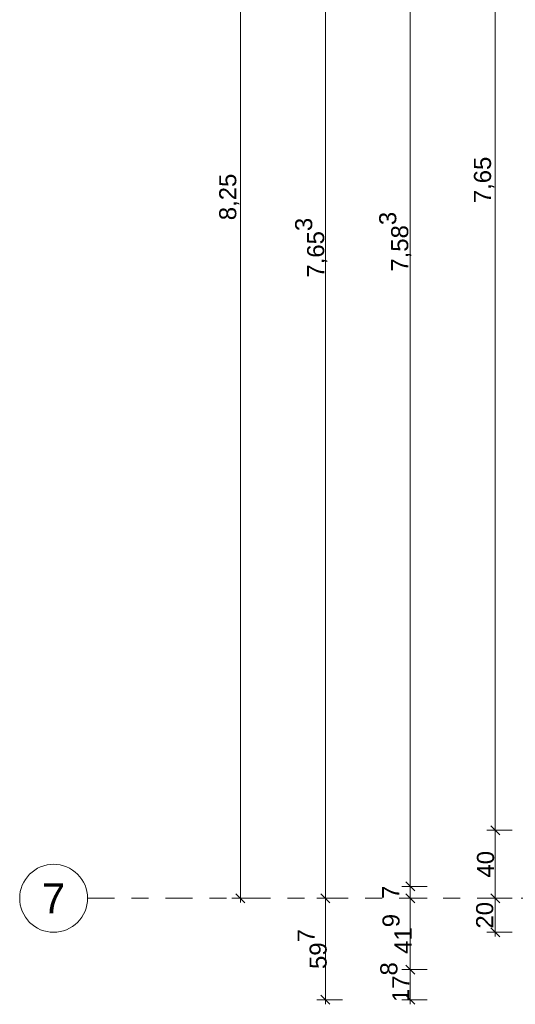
# Model space of a CAD drawing. Header units: metres. Extents: x -180 to 4, y -49 to 6.
# Tile 3 of 183: x -180.07 to -177.15, y -40.07 to -34.28. Entities that reach past the tile are written whole.
import ezdxf

# ---------------------------------------------------------------- set-up
doc = ezdxf.new("R2010")
doc.units = ezdxf.units.M
doc.header["$LTSCALE"] = 0.05
doc.header["$PDMODE"] = 1
doc.header["$PDSIZE"] = -2
doc.linetypes.add('Linienart-53', pattern=[5.291531, 3.175, -1.058062, 0.352704, -0.705764])
doc.layers.get('0').update_dxf_attribs({"lineweight": 25})
doc.layers.add('70 -71 Achsen- 1 Gebäudeachsen', color=7, linetype='Linienart-53', lineweight=18)
doc.layers.add('Keine', color=7, linetype='Continuous', lineweight=9)
doc.layers.add('70 -76 Bemaßung- 2 Allgemein', color=7, linetype='Continuous', lineweight=5, true_color=0x6666cc)
doc.styles.add('Arial', font='arial.ttf')
doc.dimstyles.new('k+k_klein', dxfattribs={"dimtxt": 0.100689, "dimasz": 0.05302, "dimexe": 0.05, "dimexo": 0.15, "dimgap": 0.005, "dimtad": 1, "dimdec": 3, "dimtxsty": 'Arial', "dimblk": 'VW_SLASH-2', "dimblk1": 'VW_SLASH-2', "dimblk2": 'VW_SLASH-2', "dimcen": 0, "dimdle": 0.025, "dimadec": 3, "dimazin": 0, "dimtfac": 0.75, "dimtdec": 3, "dimtix": 1, "dimtmove": 0, "dimatfit": 0, "dimldrblk": 'VW_FILLEDARROW', "dimfxl": 0.1, "dimfxlon": 1, "dimfrac": 2, "dimtolj": 1, "dimarcsym": 0})

# ---------------------------------------------------------------- blocks, each defined once
blk = doc.blocks.new('VW_SLASH-2')
at = {"color": 0, "linetype": 'ByBlock', "lineweight": -2, "transparency": 16777216}
blk.add_line((0.47, 0), (-1, 0), dxfattribs=at)
at = {"color": 0, "lineweight": 5, "transparency": 16777216, "flags": 128}
blk.add_lwpolyline([(0.5, 0.5), (-0.5, -0.5)], dxfattribs=at)
blk = doc.blocks.new('*D16090')
at = {"layer": '70 -76 Bemaßung- 2 Allgemein', "color": 0, "lineweight": -2}
for p, q in [((-178.668, -31.197), (-178.818, -31.197)), ((-178.768, -39.394), (-178.768, -31.2501)), ((-178.668, -39.447), (-178.818, -39.447))]:
    blk.add_line(p, q, dxfattribs=at)
at = {"layer": 'Defpoints', "color": 0}
for p in [(-178.768, -31.197), (-178.268, -31.197), (-178.268, -39.447)]:
    blk.add_point(p, dxfattribs=at)
at = {"layer": '70 -76 Bemaßung- 2 Allgemein', "color": 0, "lineweight": -2, "xscale": 0.05302001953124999, "yscale": 0.05302001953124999, "zscale": 0.05302001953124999}
for p, rotation in [((-178.768, -31.197), 90), ((-178.768, -39.447), 270)]:
    blk.add_blockref('VW_SLASH-2', p, dxfattribs=dict(at, rotation=rotation))
at = {"layer": '70 -76 Bemaßung- 2 Allgemein', "color": 0, "insert": (-178.8335, -35.322), "char_height": 0.10069, "attachment_point": 5, "rotation": 90, "style": 'Arial'}
blk.add_mtext('\\A1;8,25', dxfattribs=at)
blk = doc.blocks.new('VW_FILLEDARROW')
at = {"linetype": 'Continuous', "lineweight": 0, "transparency": 16777216}
blk.add_hatch(color=0, dxfattribs=at).paths.add_polyline_path([(-2.83, 0.76), (0, 0), (-2.83, -0.76)])
at = {"color": 0, "lineweight": 5, "transparency": 16777216, "flags": 128}
blk.add_lwpolyline([(-2.83, 0.76), (0, 0), (-2.83, -0.76)], close=True, dxfattribs=at)
blk = doc.blocks.new('*D16959')
at = {"layer": '70 -76 Bemaßung- 2 Allgemein', "color": 0, "lineweight": -2}
for p, q in [((-178.168, -31.794), (-178.318, -31.794)), ((-178.268, -39.394), (-178.268, -31.8471)), ((-178.168, -39.447), (-178.318, -39.447))]:
    blk.add_line(p, q, dxfattribs=at)
at = {"layer": 'Defpoints', "color": 0}
for p in [(-178.268, -31.794), (-175.371, -31.794), (-160.221, -39.447)]:
    blk.add_point(p, dxfattribs=at)
at = {"layer": '70 -76 Bemaßung- 2 Allgemein', "color": 0, "lineweight": -2, "xscale": 0.05302001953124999, "yscale": 0.05302001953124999, "zscale": 0.05302001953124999}
for p, rotation in [((-178.268, -31.794), 90), ((-178.268, -39.447), 270)]:
    blk.add_blockref('VW_SLASH-2', p, dxfattribs=dict(at, rotation=rotation))
at = {"layer": '70 -76 Bemaßung- 2 Allgemein', "color": 0, "insert": (-178.3511, -35.6205), "char_height": 0.100689, "attachment_point": 5, "rotation": 90, "style": 'Arial'}
blk.add_mtext('\\A1;7,65\\S3^ ;', dxfattribs=at)
blk = doc.blocks.new('*D16960')
at = {"layer": '70 -76 Bemaßung- 2 Allgemein', "color": 0, "lineweight": -2}
for p, q in [((-178.168, -39.447), (-178.318, -39.447)), ((-178.268, -39.991), (-178.268, -39.5001)), ((-178.168, -40.044), (-178.318, -40.044))]:
    blk.add_line(p, q, dxfattribs=at)
at = {"layer": 'Defpoints', "color": 0}
for p in [(-178.268, -39.447), (-160.221, -39.447), (-160.171, -40.044)]:
    blk.add_point(p, dxfattribs=at)
at = {"layer": '70 -76 Bemaßung- 2 Allgemein', "color": 0, "lineweight": -2, "xscale": 0.05302001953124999, "yscale": 0.05302001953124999, "zscale": 0.05302001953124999}
for p, rotation in [((-178.268, -39.447), 90), ((-178.268, -40.044), 270)]:
    blk.add_blockref('VW_SLASH-2', p, dxfattribs=dict(at, rotation=rotation))
at = {"layer": '70 -76 Bemaßung- 2 Allgemein', "color": 0, "insert": (-178.3453, -39.7455), "char_height": 0.100689, "attachment_point": 5, "rotation": 90, "style": 'Arial'}
blk.add_mtext('\\A1;59\\S7^ ;', dxfattribs=at)
blk = doc.blocks.new('*D16997')
at = {"layer": '70 -76 Bemaßung- 2 Allgemein', "color": 0, "lineweight": -2}
for p, q in [((-177.668, -31.794), (-177.818, -31.794)), ((-177.768, -39.324), (-177.768, -31.8471)), ((-177.668, -39.377), (-177.818, -39.377))]:
    blk.add_line(p, q, dxfattribs=at)
at = {"layer": 'Defpoints', "color": 0}
for p in [(-177.768, -31.794), (-175.371, -31.794), (-160.818, -39.377)]:
    blk.add_point(p, dxfattribs=at)
at = {"layer": '70 -76 Bemaßung- 2 Allgemein', "color": 0, "lineweight": -2, "xscale": 0.05302001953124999, "yscale": 0.05302001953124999, "zscale": 0.05302001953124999}
for p, rotation in [((-177.768, -31.794), 90), ((-177.768, -39.377), 270)]:
    blk.add_blockref('VW_SLASH-2', p, dxfattribs=dict(at, rotation=rotation))
at = {"layer": '70 -76 Bemaßung- 2 Allgemein', "color": 0, "insert": (-177.8561, -35.5855), "char_height": 0.100689, "attachment_point": 5, "rotation": 90, "style": 'Arial'}
blk.add_mtext('\\A1;7,58\\S3^ ;', dxfattribs=at)
blk = doc.blocks.new('*D16998')
at = {"layer": '70 -76 Bemaßung- 2 Allgemein', "color": 0, "lineweight": -2}
for p, q in [((-177.768, -39.324), (-177.768, -39.271)), ((-177.668, -39.377), (-177.818, -39.377)), ((-177.768, -39.447), (-177.768, -39.377)), ((-177.668, -39.447), (-177.818, -39.447)), ((-177.768, -39.5001), (-177.768, -39.5531))]:
    blk.add_line(p, q, dxfattribs=at)
at = {"layer": 'Defpoints', "color": 0}
for p in [(-177.768, -39.377), (-160.818, -39.377), (-177.268, -39.447)]:
    blk.add_point(p, dxfattribs=at)
at = {"layer": '70 -76 Bemaßung- 2 Allgemein', "color": 0, "lineweight": -2, "xscale": 0.05302001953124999, "yscale": 0.05302001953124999, "zscale": 0.05302001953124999}
for p, rotation in [((-177.768, -39.377), 270), ((-177.768, -39.447), 90)]:
    blk.add_blockref('VW_SLASH-2', p, dxfattribs=dict(at, rotation=rotation))
at = {"layer": '70 -76 Bemaßung- 2 Allgemein', "color": 0, "insert": (-177.8833, -39.412), "char_height": 0.10069, "attachment_point": 5, "rotation": 90, "style": 'Arial'}
blk.add_mtext('\\A1;7', dxfattribs=at)
blk = doc.blocks.new('*D16999')
at = {"layer": '70 -76 Bemaßung- 2 Allgemein', "color": 0, "lineweight": -2}
for p, q in [((-177.668, -39.447), (-177.818, -39.447)), ((-177.768, -39.813), (-177.768, -39.5001)), ((-177.668, -39.866), (-177.818, -39.866))]:
    blk.add_line(p, q, dxfattribs=at)
at = {"layer": 'Defpoints', "color": 0}
for p in [(-177.768, -39.447), (-177.268, -39.447), (-160.64, -39.866)]:
    blk.add_point(p, dxfattribs=at)
at = {"layer": '70 -76 Bemaßung- 2 Allgemein', "color": 0, "lineweight": -2, "xscale": 0.05302001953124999, "yscale": 0.05302001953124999, "zscale": 0.05302001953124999}
for p, rotation in [((-177.768, -39.447), 90), ((-177.768, -39.866), 270)]:
    blk.add_blockref('VW_SLASH-2', p, dxfattribs=dict(at, rotation=rotation))
at = {"layer": '70 -76 Bemaßung- 2 Allgemein', "color": 0, "insert": (-177.8462, -39.6565), "char_height": 0.100689, "attachment_point": 5, "rotation": 90, "style": 'Arial'}
blk.add_mtext('\\A1;41\\S9^ ;', dxfattribs=at)
blk = doc.blocks.new('*D17000')
at = {"layer": '70 -76 Bemaßung- 2 Allgemein', "color": 0, "lineweight": -2}
for p, q in [((-177.668, -39.866), (-177.818, -39.866)), ((-177.768, -39.991), (-177.768, -39.9191)), ((-177.668, -40.044), (-177.818, -40.044))]:
    blk.add_line(p, q, dxfattribs=at)
at = {"layer": 'Defpoints', "color": 0}
for p in [(-177.768, -39.866), (-160.64, -39.866), (-160.171, -40.044)]:
    blk.add_point(p, dxfattribs=at)
at = {"layer": '70 -76 Bemaßung- 2 Allgemein', "color": 0, "lineweight": -2, "xscale": 0.05302001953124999, "yscale": 0.05302001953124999, "zscale": 0.05302001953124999}
for p, rotation in [((-177.768, -39.866), 90), ((-177.768, -40.044), 270)]:
    blk.add_blockref('VW_SLASH-2', p, dxfattribs=dict(at, rotation=rotation))
at = {"layer": '70 -76 Bemaßung- 2 Allgemein', "color": 0, "insert": (-177.859, -39.9404), "char_height": 0.100689, "attachment_point": 5, "rotation": 90, "style": 'Arial'}
blk.add_mtext('\\A1;17\\S8^ ;', dxfattribs=at)
blk = doc.blocks.new('*D17019')
at = {"layer": '70 -76 Bemaßung- 2 Allgemein', "color": 0, "lineweight": -2}
for p, q in [((-177.168, -31.397), (-177.318, -31.397)), ((-177.268, -38.994), (-177.268, -31.4501)), ((-177.168, -39.047), (-177.318, -39.047))]:
    blk.add_line(p, q, dxfattribs=at)
at = {"layer": 'Defpoints', "color": 0}
for p in [(-177.268, -31.397), (-175.621, -31.397), (-160.096, -39.047)]:
    blk.add_point(p, dxfattribs=at)
at = {"layer": '70 -76 Bemaßung- 2 Allgemein', "color": 0, "lineweight": -2, "xscale": 0.05302001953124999, "yscale": 0.05302001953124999, "zscale": 0.05302001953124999}
for p, rotation in [((-177.268, -31.397), 90), ((-177.268, -39.047), 270)]:
    blk.add_blockref('VW_SLASH-2', p, dxfattribs=dict(at, rotation=rotation))
at = {"layer": '70 -76 Bemaßung- 2 Allgemein', "color": 0, "insert": (-177.3335, -35.222), "char_height": 0.10069, "attachment_point": 5, "rotation": 90, "style": 'Arial'}
blk.add_mtext('\\A1;7,65', dxfattribs=at)
blk = doc.blocks.new('*D17020')
at = {"layer": '70 -76 Bemaßung- 2 Allgemein', "color": 0, "lineweight": -2}
for p, q in [((-177.168, -39.047), (-177.318, -39.047)), ((-177.268, -39.394), (-177.268, -39.1001)), ((-177.168, -39.447), (-177.318, -39.447))]:
    blk.add_line(p, q, dxfattribs=at)
at = {"layer": 'Defpoints', "color": 0}
for p in [(-177.268, -39.047), (-160.096, -39.047), (-160.3414, -39.447)]:
    blk.add_point(p, dxfattribs=at)
at = {"layer": '70 -76 Bemaßung- 2 Allgemein', "color": 0, "lineweight": -2, "xscale": 0.05302001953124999, "yscale": 0.05302001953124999, "zscale": 0.05302001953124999}
for p, rotation in [((-177.268, -39.047), 90), ((-177.268, -39.447), 270)]:
    blk.add_blockref('VW_SLASH-2', p, dxfattribs=dict(at, rotation=rotation))
at = {"layer": '70 -76 Bemaßung- 2 Allgemein', "color": 0, "insert": (-177.3244, -39.247), "char_height": 0.10069, "attachment_point": 5, "rotation": 90, "style": 'Arial'}
blk.add_mtext('\\A1;40', dxfattribs=at)
blk = doc.blocks.new('*D17021')
at = {"layer": '70 -76 Bemaßung- 2 Allgemein', "color": 0, "lineweight": -2}
for p, q in [((-177.168, -39.447), (-177.318, -39.447)), ((-177.268, -39.594), (-177.268, -39.5001)), ((-177.168, -39.647), (-177.318, -39.647))]:
    blk.add_line(p, q, dxfattribs=at)
at = {"layer": 'Defpoints', "color": 0}
for p in [(-177.268, -39.447), (-160.3414, -39.447), (-160.421, -39.647)]:
    blk.add_point(p, dxfattribs=at)
at = {"layer": '70 -76 Bemaßung- 2 Allgemein', "color": 0, "lineweight": -2, "xscale": 0.05302001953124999, "yscale": 0.05302001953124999, "zscale": 0.05302001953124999}
for p, rotation in [((-177.268, -39.447), 90), ((-177.268, -39.647), 270)]:
    blk.add_blockref('VW_SLASH-2', p, dxfattribs=dict(at, rotation=rotation))
at = {"layer": '70 -76 Bemaßung- 2 Allgemein', "color": 0, "insert": (-177.3294, -39.547), "char_height": 0.10069, "attachment_point": 5, "rotation": 90, "style": 'Arial'}
blk.add_mtext('\\A1;20', dxfattribs=at)
blk = doc.blocks.new('_Achsen (3D)')
at = {"layer": '70 -71 Achsen- 1 Gebäudeachsen', "transparency": 33554687}
blk.add_line((-179.668, -39.447), (3.826, -39.447), dxfattribs=at)
at = {"color": 255, "transparency": 33554687}
blk.add_wipeout([(-179.668, -39.447), (-179.669, -39.4666), (-179.6718, -39.4861), (-179.6766, -39.5051), (-179.6832, -39.5236), (-179.6916, -39.5413), (-179.7017, -39.5582), (-179.7134, -39.5739), (-179.7266, -39.5885), (-179.7411, -39.6016), (-179.7569, -39.6133), (-179.7737, -39.6234), (-179.7915, -39.6318), (-179.8099, -39.6384), (-179.829, -39.6432), (-179.8484, -39.6461), (-179.868, -39.647), (-179.8876, -39.6461), (-179.907, -39.6432), (-179.9261, -39.6384), (-179.9445, -39.6318), (-179.9623, -39.6234), (-179.9791, -39.6133), (-179.9949, -39.6016), (-180.0094, -39.5885), (-180.0226, -39.5739), (-180.0343, -39.5582), (-180.0444, -39.5413), (-180.0528, -39.5236), (-180.0594, -39.5051), (-180.0642, -39.4861), (-180.067, -39.4666), (-180.068, -39.447), (-180.067, -39.4274), (-180.0642, -39.408), (-180.0594, -39.389), (-180.0528, -39.3705), (-180.0444, -39.3528), (-180.0343, -39.3359), (-180.0226, -39.3202), (-180.0094, -39.3056), (-179.9949, -39.2924), (-179.9791, -39.2807), (-179.9623, -39.2707), (-179.9445, -39.2623), (-179.9261, -39.2557), (-179.907, -39.2509), (-179.8876, -39.248), (-179.868, -39.247), (-179.8484, -39.248), (-179.829, -39.2509), (-179.8099, -39.2557), (-179.7915, -39.2623), (-179.7737, -39.2707), (-179.7569, -39.2807), (-179.7411, -39.2924), (-179.7266, -39.3056), (-179.7134, -39.3202), (-179.7017, -39.3359), (-179.6916, -39.3528), (-179.6832, -39.3705), (-179.6766, -39.389), (-179.6718, -39.408), (-179.669, -39.4274)], dxfattribs=at).dxf.layer = 'Keine'
at = {"layer": 'Keine', "transparency": 33554687, "flags": 128}
blk.add_lwpolyline([(-179.668, -39.447), (-179.669, -39.4666), (-179.6718, -39.4861), (-179.6766, -39.5051), (-179.6832, -39.5236), (-179.6916, -39.5413), (-179.7017, -39.5582), (-179.7134, -39.5739), (-179.7266, -39.5885), (-179.7411, -39.6016), (-179.7569, -39.6133), (-179.7737, -39.6234), (-179.7915, -39.6318), (-179.8099, -39.6384), (-179.829, -39.6432), (-179.8484, -39.6461), (-179.868, -39.647), (-179.8876, -39.6461), (-179.907, -39.6432), (-179.9261, -39.6384), (-179.9445, -39.6318), (-179.9623, -39.6234), (-179.9791, -39.6133), (-179.9949, -39.6016), (-180.0094, -39.5885), (-180.0226, -39.5739), (-180.0343, -39.5582), (-180.0444, -39.5413), (-180.0528, -39.5236), (-180.0594, -39.5051), (-180.0642, -39.4861), (-180.067, -39.4666), (-180.068, -39.447), (-180.067, -39.4274), (-180.0642, -39.408), (-180.0594, -39.389), (-180.0528, -39.3705), (-180.0444, -39.3528), (-180.0343, -39.3359), (-180.0226, -39.3202), (-180.0094, -39.3056), (-179.9949, -39.2924), (-179.9791, -39.2807), (-179.9623, -39.2707), (-179.9445, -39.2623), (-179.9261, -39.2557), (-179.907, -39.2509), (-179.8876, -39.248), (-179.868, -39.247), (-179.8484, -39.248), (-179.829, -39.2509), (-179.8099, -39.2557), (-179.7915, -39.2623), (-179.7737, -39.2707), (-179.7569, -39.2807), (-179.7411, -39.2924), (-179.7266, -39.3056), (-179.7134, -39.3202), (-179.7017, -39.3359), (-179.6916, -39.3528), (-179.6832, -39.3705), (-179.6766, -39.389), (-179.6718, -39.408), (-179.669, -39.4274)], close=True, dxfattribs=at)
at = {"layer": 'Keine', "transparency": 33554687, "insert": (-179.868, -39.447), "char_height": 0.1762, "attachment_point": 5, "line_spacing_factor": 0.970891, "style": 'Arial'}
blk.add_mtext('7', dxfattribs=at)
blk = doc.blocks.new('Gruppe-15230')
at = {"layer": '70 -76 Bemaßung- 2 Allgemein'}
dim = blk.add_linear_dim(base=(-178.76799996, -31.19704198), p1=(-178.26799996, -39.44704198), p2=(-178.26799996, -31.19704198), angle=270, text='8,25', dimstyle='k+k_klein', override={"dimtxt": 0.100689, "dimgap": 0.005, "dimdec": 8, "dimpost": '<>', "dimtxsty": 'Arial', "dimtmove": 2}, dxfattribs=at)
dim.commit()
dim.dimension.update_dxf_attribs({"geometry": '*D16090', "text_midpoint": (-178.8334635, -35.32204198)})
blk = doc.blocks.new('Gruppe-15270')
at = {"layer": '70 -76 Bemaßung- 2 Allgemein'}
for base, p1, p2, text, override, picture, middle in [((-178.268, -31.794), (-160.221, -39.447), (-175.371, -31.794), '7,65\\S3^ ;', {"dimtxt": 0.100689, "dimgap": 0.005, "dimpost": '<>', "dimtxsty": 'Arial', "dimtmove": 2}, '*D16959', (-178.3511, -35.6205)), ((-178.268, -39.447), (-160.171, -40.044), (-160.221, -39.447), '59\\S7^ ;', {"dimtxt": 0.100689, "dimgap": 0.01, "dimpost": '<>', "dimtxsty": 'Arial', "dimtmove": 2}, '*D16960', (-178.3453, -39.7455))]:
    dim = blk.add_linear_dim(base=base, p1=p1, p2=p2, angle=270, text=text, dimstyle='k+k_klein', override=override, dxfattribs=at)
    dim.commit()
    dim.dimension.update_dxf_attribs({"geometry": picture, "text_midpoint": middle})
blk = doc.blocks.new('Gruppe-15271')
at = {"layer": '70 -76 Bemaßung- 2 Allgemein'}
for base, p1, p2, text, override, picture, middle in [((-177.76799996, -31.79404198), (-160.81799996, -39.37704198), (-175.37099996, -31.79404198), '7,58\\S3^ ;', {"dimtxt": 0.100689, "dimgap": 0.01, "dimdec": 8, "dimpost": '<>', "dimtxsty": 'Arial', "dimtmove": 2}, '*D16997', (-177.8561008, -35.58554198)), ((-177.76799996, -39.37704198), (-177.26799996, -39.44704198), (-160.81799996, -39.37704198), '7', {"dimtxt": 0.100689, "dimgap": 0.01, "dimdec": 8, "dimpost": '<>', "dimtxsty": 'Arial', "dimtix": 0, "dimtmove": 2}, '*D16998', (-177.88334429, -39.41204198)), ((-177.76799996, -39.44704198), (-160.63999996, -39.86604198), (-177.26799996, -39.44704198), '41\\S9^ ;', {"dimtxt": 0.100689, "dimgap": 0.01, "dimdec": 8, "dimpost": '<>', "dimtxsty": 'Arial', "dimtmove": 2}, '*D16999', (-177.84618297, -39.65654198))]:
    dim = blk.add_linear_dim(base=base, p1=p1, p2=p2, angle=270, text=text, dimstyle='k+k_klein', override=override, dxfattribs=at)
    dim.commit()
    dim.dimension.update_dxf_attribs({"geometry": picture, "text_midpoint": middle})
dim = blk.add_linear_dim(base=(-177.76799996, -39.86604198), p1=(-160.17099996, -40.04404198), p2=(-160.63999996, -39.86604198), angle=270, text='17\\S8^ ;', dimstyle='k+k_klein', override={"dimtxt": 0.100689, "dimgap": 0.01, "dimdec": 8, "dimpost": '<>', "dimtxsty": 'Arial', "dimtmove": 2}, dxfattribs=at)
dim.commit()
dim.dimension.update_dxf_attribs({"geometry": '*D17000', "text_midpoint": (-177.85896246, -39.94040157), "dimtype": 160})
blk = doc.blocks.new('Gruppe-15272')
at = {"layer": '70 -76 Bemaßung- 2 Allgemein'}
for base, p1, p2, text, override, picture, middle in [((-177.26799996, -31.39704198), (-160.09599996, -39.04704198), (-175.62099996, -31.39704198), '7,65', {"dimtxt": 0.100689, "dimgap": 0.005, "dimdec": 8, "dimpost": '<>', "dimtxsty": 'Arial', "dimtmove": 2}, '*D17019', (-177.3334635, -35.22204198)), ((-177.26799996, -39.04704198), (-160.34138238, -39.44704198), (-160.09599996, -39.04704198), '40', {"dimtxt": 0.100689, "dimgap": 0.005, "dimdec": 8, "dimpost": '<>', "dimtxsty": 'Arial', "dimtmove": 2}, '*D17020', (-177.32440152, -39.24704198)), ((-177.26799996, -39.44704198), (-160.42099996, -39.64704198), (-160.34138238, -39.44704198), '20', {"dimtxt": 0.100689, "dimgap": 0.01, "dimdec": 8, "dimpost": '<>', "dimtxsty": 'Arial', "dimtmove": 2}, '*D17021', (-177.32940152, -39.54704198))]:
    dim = blk.add_linear_dim(base=base, p1=p1, p2=p2, angle=270, text=text, dimstyle='k+k_klein', override=override, dxfattribs=at)
    dim.commit()
    dim.dimension.update_dxf_attribs({"geometry": picture, "text_midpoint": middle})
blk = doc.blocks.new('_OG1_2D Bemaßung_ Beschriftung (2D)')
at = {"layer": '70 -76 Bemaßung- 2 Allgemein'}
for name in ['Gruppe-15271', 'Gruppe-15270', 'Gruppe-15272', 'Gruppe-15230']:
    blk.add_blockref(name, (0, 0), dxfattribs=at)

msp = doc.modelspace()

# ---------------------------------------------------------------- block references
at = {"layer": 'Keine', "color": 1}
msp.add_blockref('_OG1_2D Bemaßung_ Beschriftung (2D)', (0, 0), dxfattribs=at)

# ---------------------------------------------------------------- next in the draw order: block references
msp.add_blockref('_Achsen (3D)', (0, 0), dxfattribs=at)

doc.saveas('drawing.dxf')
